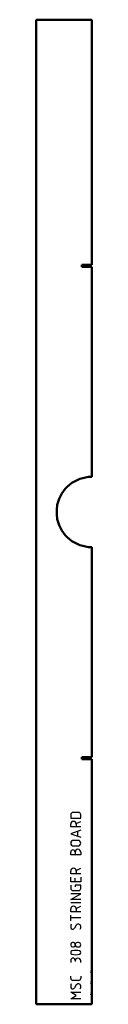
# Model space of a CAD drawing. Header units: millimetres. Extents: x 0 to 55, y 0 to 980.
import ezdxf

# ---------------------------------------------------------------- set-up
doc = ezdxf.new("R2010")
doc.units = ezdxf.units.MM
doc.layers.add('IV_MARK_SURFACE', color=2, linetype='Continuous', lineweight=25)
doc.layers.add('IV_OUTER_PROFILE', color=7, linetype='Continuous', lineweight=50)

msp = doc.modelspace()

# ---------------------------------------------------------------- linework, layer by layer
at = {"layer": 'IV_MARK_SURFACE'}
for p, q in [((34.26, 188.72), (34.26, 185.39)), ((42.04, 190.94), (36.48, 190.94)), ((44.26, 185.39), (44.26, 188.72)), ((34.26, 185.39), (44.26, 185.39)), ((34.26, 176.5), (34.26, 179.27)), ((39.81, 176.5), (34.26, 176.5)), ((39.81, 179.83), (44.26, 182.05)), ((39.81, 179.27), (39.81, 176.5)), ((44.26, 176.5), (39.81, 176.5)), ((44.26, 173.16), (34.26, 169.83)), ((34.26, 169.83), (44.26, 166.5)), ((41.48, 167.61), (41.48, 172.05)), ((41.48, 163.16), (37.04, 163.16)), ((37.04, 157.61), (41.48, 157.61)), ((34.26, 148.72), (34.26, 151.5)), ((38.7, 148.72), (34.26, 148.72)), ((38.7, 151.5), (38.7, 148.72)), ((44.26, 148.72), (38.7, 148.72)), ((44.26, 151.5), (44.26, 148.72)), ((34.26, 129.83), (34.26, 132.61)), ((39.81, 129.83), (34.26, 129.83)), ((39.81, 133.16), (44.26, 135.39)), ((39.81, 132.61), (39.81, 129.83)), ((44.26, 129.83), (39.81, 129.83)), ((34.26, 122.05), (34.26, 126.5)), ((38.7, 122.05), (34.26, 122.05)), ((34.26, 118.72), (34.26, 115.39)), ((38.7, 122.05), (38.7, 125.39)), ((44.26, 122.05), (38.7, 122.05)), ((44.26, 118.72), (38.7, 118.72)), ((38.7, 118.72), (38.7, 117.05)), ((44.26, 126.5), (44.26, 122.05)), ((44.26, 115.39), (44.26, 118.72)), ((34.26, 104.27), (44.26, 109.83)), ((44.26, 109.83), (34.26, 109.83)), ((36.48, 113.16), (42.04, 113.16)), ((44.26, 104.27), (34.26, 104.27)), ((44.26, 100.94), (34.26, 100.94)), ((34.26, 92.05), (34.26, 94.83)), ((39.81, 92.05), (34.26, 92.05)), ((34.26, 85.94), (34.26, 88.72)), ((39.81, 95.39), (44.26, 97.61)), ((39.81, 94.83), (39.81, 92.05)), ((44.26, 92.05), (39.81, 92.05)), ((44.26, 85.94), (34.26, 85.94)), ((34.26, 83.16), (34.26, 85.94)), ((39.81, 78.72), (38.15, 75.94)), ((34.26, 59.83), (34.26, 58.72)), ((37.04, 61.5), (35.92, 61.5)), ((38.7, 59.27), (38.7, 59.83)), ((38.7, 58.72), (38.7, 59.27)), ((42.04, 61.5), (40.92, 61.5)), ((35.92, 57.05), (37.04, 57.05)), ((40.92, 57.05), (42.04, 57.05)), ((34.26, 43.72), (34.26, 41.5)), ((38.7, 43.16), (38.7, 42.61)), ((44.26, 41.5), (44.26, 43.16)), ((53.82, 34.21), (55.2, 33.52)), ((55.2, 31.3), (53.82, 31.99)), ((34.26, 25.94), (34.26, 28.16)), ((42.04, 23.72), (36.48, 23.72)), ((44.26, 28.16), (44.26, 25.94)), ((53.82, 23.1), (55.2, 22.41)), ((55.2, 20.19), (53.82, 20.88)), ((39.81, 8.72), (34.26, 12.05)), ((34.26, 12.05), (44.26, 12.05)), ((39.81, 19.27), (38.15, 16.5)), ((53.82, 11.99), (55.2, 11.3)), ((34.26, 5.39), (39.81, 8.72)), ((44.26, 5.39), (34.26, 5.39)), ((55.2, 9.08), (53.82, 9.77))]:
    msp.add_line(p, q, dxfattribs=at)
for centre, radius, start, end in [((36.48, 188.72), 2.22, 90, 180), ((42.04, 188.72), 2.22, 0, 90), ((37.04, 179.27), 2.78, 0, 180), ((37.04, 160.39), 2.78, 90, 270), ((41.48, 160.39), 2.78, 270, 90), ((36.48, 151.5), 2.22, 360, 180), ((41.48, 151.5), 2.78, 360, 180), ((37.04, 132.61), 2.78, 360, 180), ((36.48, 115.39), 2.22, 180, 270), ((42.04, 115.39), 2.22, 270, 0), ((37.04, 94.83), 2.78, 360, 180), ((38.94, 77.61), 4.69, 151.71531, 208.28469), ((41.87, 77.51), 2.39, 2.36847, 149.55905), ((36.25, 77.07), 2.21, 229.62628, 329.29837), ((40.59, 76.9), 3.74, 326.41745, 10.96269), ((35.92, 59.83), 1.67, 90, 180), ((37.04, 59.83), 1.67, 0, 90), ((40.92, 59.27), 2.22, 90, 180), ((40.92, 59.27), 2.22, 180, 270), ((42.04, 59.27), 2.22, 270, 90), ((36.06, 51.5), 1.8, 112.4119, 247.5881), ((35.92, 58.72), 1.67, 180, 270), ((39.26, 39.72), 13.99, 73.86614, 106.13386), ((39.26, 63.27), 13.99, 253.86614, 286.13386), ((37.04, 58.72), 1.67, 270, 0), ((42.44, 51.5), 1.81, 293.03732, 66.96268), ((36.48, 43.72), 2.22, 360, 180), ((41.48, 43.16), 2.78, 360, 180), ((38.94, 18.16), 4.69, 151.71531, 208.28469), ((36.48, 25.94), 2.22, 180, 270), ((41.87, 18.07), 2.39, 2.36847, 149.55905), ((42.04, 25.94), 2.22, 270, 0), ((36.25, 17.63), 2.21, 229.62628, 329.29837), ((40.59, 17.45), 3.74, 326.41745, 10.96269)]:
    msp.add_arc(centre, radius, start, end, dxfattribs=at)
at = {"layer": 'IV_OUTER_PROFILE'}
for p, q in [((55.2, 980), (0, 980)), ((0, 980), (0, 0)), ((55.2, 980), (55.2, 736.05)), ((45.2, 736.05), (55.2, 736.05)), ((45.2, 733.95), (45.2, 736.05)), ((55.2, 733.95), (45.2, 733.95)), ((55.2, 733.95), (55.2, 525)), ((55.2, 455), (55.2, 246.05)), ((45.2, 246.05), (55.2, 246.05)), ((45.2, 243.95), (45.2, 246.05)), ((55.2, 243.95), (45.2, 243.95)), ((55.2, 243.95), (55.2, 33.52)), ((55.2, 33.52), (55.2, 31.3)), ((55.2, 31.3), (55.2, 22.41)), ((55.2, 22.41), (55.2, 20.19)), ((55.2, 20.19), (55.2, 11.3)), ((55.2, 11.3), (55.2, 9.08)), ((55.2, 0), (0, 0)), ((55.2, 9.08), (55.2, 0))]:
    msp.add_line(p, q, dxfattribs=at)
for centre, radius, start, end in [((55.2, 490), 35, 90, 168.11736), ((66.98, 489.95), 46.6, 177.95999, 179.28716), ((64.47, 489.99), 44.1, 179.30075, 180.68489), ((65.73, 489.98), 45.36, 176.54555, 177.9403), ((66.85, 489.9), 46.47, 175.15068, 176.53316), ((66.87, 489.9), 46.5, 173.75452, 175.14947), ((65.85, 490.02), 45.47, 172.33234, 173.76418), ((63.89, 490.3), 43.49, 170.85898, 172.35316), ((64.26, 489.99), 43.88, 180.68396, 182.0876), ((67.22, 490.08), 46.85, 182.07309, 183.42225), ((65.75, 490.02), 45.38, 183.44711, 184.86292), ((66.71, 490.09), 46.34, 184.85399, 186.25365), ((66.6, 490.08), 46.22, 186.25574, 187.66422), ((65.45, 489.94), 45.07, 187.67723, 189.11905), ((55.2, 490), 35, 191.88264, 270)]:
    msp.add_arc(centre, radius, start, end, dxfattribs=at)

doc.saveas('drawing.dxf')
